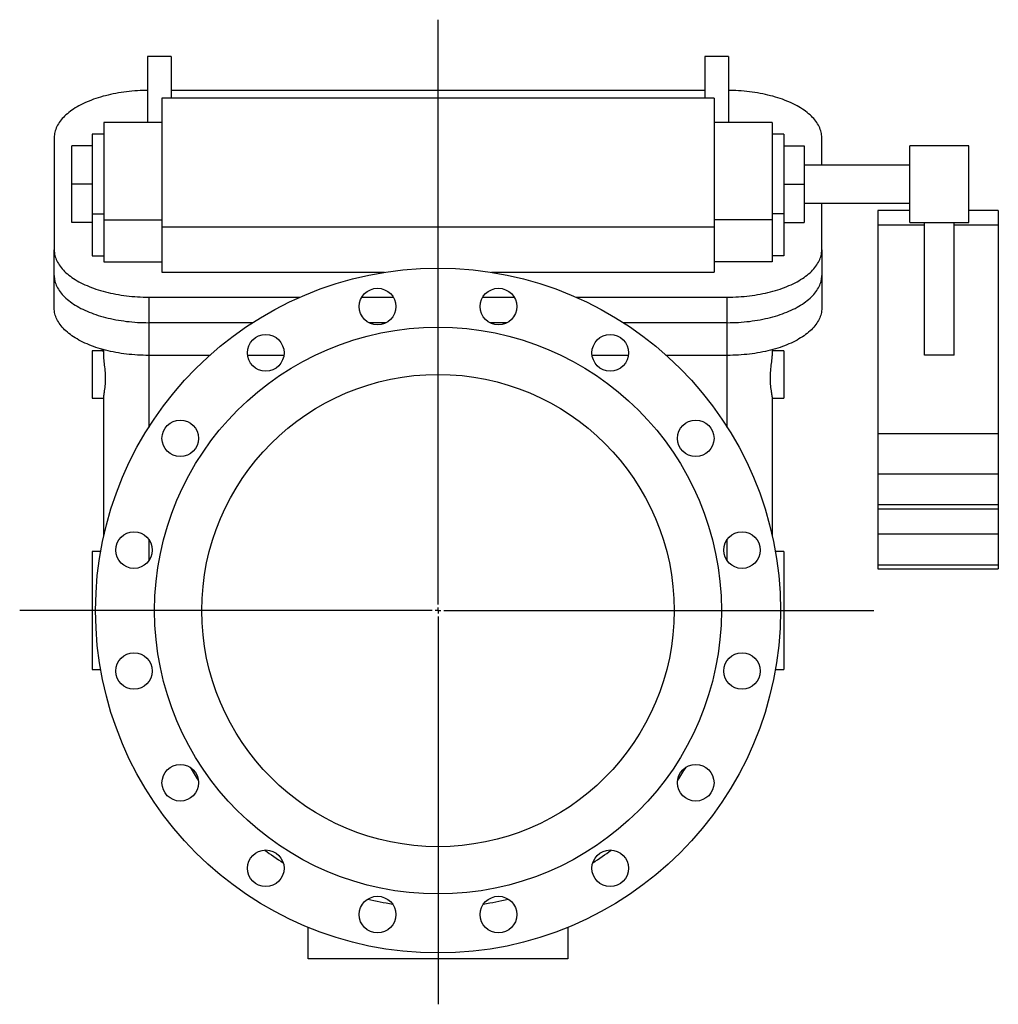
# Model space of a CAD drawing. Extents: x 333 to 2444, y 146 to 1854.
# Tile 2 of 2: x 1615 to 2444, y 1020 to 1854. Entities that reach past the tile are written whole.
import ezdxf

# ---------------------------------------------------------------- set-up
doc = ezdxf.new("R2010")
doc.units = 0
doc.layers.get('0').update_dxf_attribs({"linetype": 'CONTINUOUS'})
doc.layers.add('FORMAT', color=7, linetype='CONTINUOUS')

# ---------------------------------------------------------------- blocks, each defined once
blk = doc.blocks.new('SW_CENTERMARKSYMBOL_0')
at = {"layer": 'FORMAT', "color": 0}
for p, q in [((0, 5), (0, 500.38)), ((-5, 0), (-354.24, 0)), ((0, 0), (-2.5, 0)), ((0, 0), (0, 2.5)), ((0, 0), (0, -2.5)), ((0, 0), (2.5, 0)), ((5, 0), (369.03, 0)), ((0, -5), (0, -333.46))]:
    blk.add_line(p, q, dxfattribs=at)

msp = doc.modelspace()

# ---------------------------------------------------------------- linework, layer by layer
at = {"color": 7, "linetype": 'CONTINUOUS'}
for p, q in [((1743.69, 1823.1), (1723.69, 1823.1)), ((1723.69, 1823.1), (1723.69, 1767.29)), ((1743.69, 1823.1), (1743.69, 1787.89)), ((2215.69, 1823.1), (2195.69, 1823.1)), ((2195.69, 1823.1), (2195.69, 1787.89)), ((2215.69, 1823.1), (2215.69, 1767.29)), ((2195.69, 1794.28), (1743.69, 1794.28)), ((2203.69, 1787.89), (1735.69, 1787.89)), ((1735.69, 1787.89), (1735.69, 1678.39)), ((2203.69, 1787.89), (2203.69, 1678.39)), ((1735.69, 1767.29), (1686.69, 1767.29)), ((1686.69, 1767.29), (1686.69, 1684.79)), ((2252.69, 1767.29), (2203.69, 1767.29)), ((2252.69, 1767.29), (2252.69, 1684.79)), ((1644.69, 1754.28), (1644.69, 1659.28)), ((1686.69, 1757.29), (1676.69, 1757.29)), ((1676.69, 1757.29), (1676.69, 1689.79)), ((2262.69, 1757.29), (2252.69, 1757.29)), ((2262.69, 1757.29), (2262.69, 1689.79)), ((2294.69, 1730.89), (2294.69, 1754.28)), ((1659.69, 1714.89), (1659.69, 1747.39)), ((1676.69, 1747.39), (1659.69, 1747.39)), ((2262.69, 1747.39), (2279.69, 1747.39)), ((2279.69, 1747.39), (2279.69, 1714.89)), ((2419.19, 1747.39), (2369.19, 1747.39)), ((2369.19, 1731.14), (2369.19, 1747.39)), ((2419.19, 1731.14), (2419.19, 1747.39)), ((2369.19, 1730.89), (2279.69, 1730.89)), ((2369.19, 1682.39), (2369.19, 1731.14)), ((2419.19, 1682.39), (2419.19, 1731.14)), ((1676.69, 1714.89), (1659.69, 1714.89)), ((1659.69, 1682.39), (1659.69, 1714.89)), ((2262.69, 1714.89), (2279.69, 1714.89)), ((2279.69, 1714.89), (2279.69, 1682.39)), ((2279.69, 1698.89), (2369.19, 1698.89)), ((2294.69, 1659.28), (2294.69, 1698.89)), ((2369.19, 1692.72), (2342.19, 1692.72)), ((2342.19, 1692.72), (2342.19, 1680.22)), ((2444.19, 1692.72), (2419.19, 1692.72)), ((2444.19, 1692.72), (2444.19, 1680.22)), ((1676.69, 1689.79), (1676.69, 1654.28)), ((1676.69, 1689.79), (1686.69, 1689.79)), ((1686.69, 1684.79), (1686.69, 1649.28)), ((1686.69, 1684.79), (1735.69, 1684.79)), ((2252.69, 1684.79), (2203.69, 1684.79)), ((2262.69, 1689.79), (2252.69, 1689.79)), ((2252.69, 1684.79), (2252.69, 1649.28)), ((2262.69, 1689.79), (2262.69, 1654.28)), ((1676.69, 1682.39), (1659.69, 1682.39)), ((1735.69, 1678.39), (1735.69, 1640.28)), ((2203.69, 1678.39), (1735.69, 1678.39)), ((2203.69, 1678.39), (2203.69, 1640.28)), ((2262.69, 1682.39), (2279.69, 1682.39)), ((2342.19, 1680.22), (2342.19, 1503.55)), ((2381.69, 1680.22), (2342.19, 1680.22)), ((2369.19, 1682.39), (2419.19, 1682.39)), ((2381.69, 1570.24), (2381.69, 1682.39)), ((2406.69, 1570.24), (2406.69, 1682.39)), ((2444.19, 1680.22), (2406.69, 1680.22)), ((2444.19, 1680.22), (2444.19, 1503.55)), ((1644.69, 1637.63), (1644.69, 1659.28)), ((1676.69, 1654.28), (1686.69, 1654.28)), ((2262.69, 1654.28), (2252.69, 1654.28)), ((2294.69, 1659.28), (2294.69, 1637.63)), ((1686.69, 1649.28), (1735.69, 1649.28)), ((2252.69, 1649.28), (2203.69, 1649.28)), ((1644.69, 1609.92), (1644.69, 1637.63)), ((1735.69, 1640.28), (1924.45, 1640.28)), ((2014.92, 1640.28), (2203.69, 1640.28)), ((2294.69, 1637.63), (2294.69, 1609.92)), ((1724.69, 1619.28), (1852.91, 1619.28)), ((1724.69, 1619.28), (1724.69, 1597.63)), ((1905.2, 1619.28), (1931.75, 1619.28)), ((2007.62, 1619.28), (2034.18, 1619.28)), ((2086.46, 1619.28), (2214.69, 1619.28)), ((2214.69, 1597.63), (2214.69, 1619.28)), ((1812.65, 1597.63), (1724.69, 1597.63)), ((1724.69, 1597.63), (1724.69, 1569.92)), ((1925.81, 1597.63), (1911.14, 1597.63)), ((2028.23, 1597.63), (2013.56, 1597.63)), ((2214.69, 1597.63), (2126.73, 1597.63)), ((2214.69, 1569.92), (2214.69, 1597.63)), ((1686.69, 1573.83), (1676.69, 1573.83)), ((1676.69, 1573.83), (1676.69, 1533.83)), ((1685.19, 1573.83), (1685.19, 1575.14)), ((1685.19, 1573.83), (1686.69, 1573.83)), ((1686.69, 1569.56), (1686.69, 1574.72)), ((1776.28, 1569.92), (1724.69, 1569.92)), ((1724.69, 1569.92), (1724.69, 1508.99)), ((1839.2, 1569.92), (1808.5, 1569.92)), ((2130.87, 1569.92), (2100.18, 1569.92)), ((2214.69, 1569.92), (2163.09, 1569.92)), ((2214.69, 1508.99), (2214.69, 1569.92)), ((2252.69, 1574.72), (2252.69, 1569.56)), ((2262.69, 1573.83), (2252.69, 1573.83)), ((2262.69, 1573.83), (2262.69, 1533.83)), ((2406.69, 1570.24), (2381.69, 1570.24)), ((1686.69, 1417.17), (1686.69, 1534.83)), ((2252.69, 1534.83), (2252.69, 1417.17)), ((1676.69, 1533.83), (1686.69, 1533.83)), ((2252.69, 1533.83), (2262.69, 1533.83)), ((2342.19, 1503.55), (2342.19, 1469.4)), ((2444.19, 1503.55), (2342.19, 1503.55)), ((2444.19, 1503.55), (2444.19, 1469.4)), ((2342.19, 1469.4), (2342.19, 1443.4)), ((2444.19, 1469.4), (2342.19, 1469.4)), ((2444.19, 1469.4), (2444.19, 1443.4)), ((2342.19, 1443.4), (2342.19, 1440.05)), ((2444.19, 1443.4), (2342.19, 1443.4)), ((2444.19, 1443.4), (2444.19, 1440.05)), ((2342.19, 1440.05), (2444.19, 1440.05)), ((2342.19, 1440.05), (2342.19, 1418.4)), ((2444.19, 1440.05), (2444.19, 1418.4)), ((2342.19, 1418.4), (2342.19, 1392.4)), ((2444.19, 1418.4), (2342.19, 1418.4)), ((2444.19, 1418.4), (2444.19, 1392.4)), ((1724.69, 1414.27), (1724.69, 1395.82)), ((2214.69, 1395.82), (2214.69, 1414.27)), ((1684.03, 1403.83), (1676.69, 1403.83)), ((1676.69, 1403.83), (1676.69, 1303.83)), ((2262.69, 1403.83), (2255.34, 1403.83)), ((2262.69, 1403.83), (2262.69, 1303.83)), ((2342.19, 1392.4), (2342.19, 1389.05)), ((2444.19, 1392.4), (2342.19, 1392.4)), ((2342.19, 1389.05), (2444.19, 1389.05)), ((2444.19, 1392.4), (2444.19, 1389.05)), ((1676.69, 1303.83), (1684.03, 1303.83)), ((2255.34, 1303.83), (2262.69, 1303.83)), ((1859.69, 1058.83), (1859.69, 1085.51)), ((2079.69, 1085.51), (2079.69, 1058.83)), ((2079.69, 1058.83), (1859.69, 1058.83))]:
    msp.add_line(p, q, dxfattribs=at)
for points in [[(1723.69, 1794.28), (1722.32, 1794.27), (1719.95, 1794.21), (1717.58, 1794.13), (1715.22, 1794), (1712.87, 1793.85), (1710.53, 1793.65), (1708.21, 1793.43), (1705.89, 1793.16), (1703.6, 1792.87), (1701.32, 1792.54), (1699.06, 1792.18), (1696.83, 1791.78), (1694.62, 1791.35), (1692.44, 1790.89), (1690.28, 1790.4), (1688.16, 1789.87), (1686.06, 1789.31), (1684, 1788.73), (1681.98, 1788.11), (1679.99, 1787.46), (1678.05, 1786.78), (1676.14, 1786.08), (1674.28, 1785.35), (1672.46, 1784.58), (1670.69, 1783.8), (1668.96, 1782.98), (1667.29, 1782.15), (1665.66, 1781.28), (1664.08, 1780.4), (1662.56, 1779.49), (1661.1, 1778.56), (1659.69, 1777.6), (1658.33, 1776.63), (1657.04, 1775.64), (1655.8, 1774.63), (1654.63, 1773.6), (1653.51, 1772.55), (1652.46, 1771.49), (1651.47, 1770.41), (1650.55, 1769.32), (1649.69, 1768.21), (1648.9, 1767.09), (1648.17, 1765.97), (1647.51, 1764.83), (1646.92, 1763.68), (1646.4, 1762.52), (1645.95, 1761.36), (1645.56, 1760.19), (1645.25, 1759.01), (1645, 1757.84), (1644.83, 1756.65), (1644.72, 1755.47), (1644.69, 1754.28)], [(2294.69, 1754.28), (2294.65, 1755.47), (2294.55, 1756.65), (2294.37, 1757.84), (2294.12, 1759.01), (2293.81, 1760.19), (2293.42, 1761.36), (2292.97, 1762.52), (2292.45, 1763.68), (2291.86, 1764.83), (2291.2, 1765.97), (2290.47, 1767.09), (2289.68, 1768.21), (2288.82, 1769.32), (2287.9, 1770.41), (2286.91, 1771.49), (2285.86, 1772.55), (2284.74, 1773.6), (2283.57, 1774.63), (2282.33, 1775.64), (2281.04, 1776.63), (2279.68, 1777.6), (2278.27, 1778.56), (2276.81, 1779.49), (2275.29, 1780.4), (2273.71, 1781.28), (2272.09, 1782.15), (2270.41, 1782.98), (2268.68, 1783.8), (2266.91, 1784.58), (2265.09, 1785.35), (2263.23, 1786.08), (2261.32, 1786.78), (2259.38, 1787.46), (2257.39, 1788.11), (2255.37, 1788.73), (2253.31, 1789.31), (2251.22, 1789.87), (2249.09, 1790.4), (2246.94, 1790.89), (2244.75, 1791.35), (2242.54, 1791.78), (2240.31, 1792.18), (2238.05, 1792.54), (2235.77, 1792.87), (2233.48, 1793.16), (2231.16, 1793.43), (2228.84, 1793.65), (2226.5, 1793.85), (2224.15, 1794), (2221.79, 1794.13), (2219.43, 1794.21), (2217.06, 1794.27), (2215.69, 1794.28)], [(1644.69, 1659.28), (1644.72, 1658.1), (1644.83, 1656.91), (1645, 1655.73), (1645.25, 1654.55), (1645.56, 1653.38), (1645.95, 1652.21), (1646.4, 1651.04), (1646.92, 1649.89), (1647.51, 1648.74), (1648.17, 1647.6), (1648.9, 1646.47), (1649.69, 1645.36), (1650.55, 1644.25), (1651.47, 1643.16), (1652.46, 1642.08), (1653.51, 1641.02), (1654.63, 1639.97), (1655.8, 1638.94), (1657.04, 1637.93), (1658.33, 1636.94), (1659.69, 1635.96), (1661.1, 1635.01), (1662.56, 1634.08), (1664.08, 1633.17), (1665.66, 1632.28), (1667.29, 1631.42), (1668.96, 1630.58), (1670.69, 1629.77), (1672.46, 1628.98), (1674.28, 1628.22), (1676.14, 1627.49), (1678.05, 1626.78), (1679.99, 1626.11), (1681.98, 1625.46), (1684, 1624.84), (1686.06, 1624.25), (1688.16, 1623.7), (1690.28, 1623.17), (1692.44, 1622.68), (1694.62, 1622.22), (1696.83, 1621.79), (1699.06, 1621.39), (1701.32, 1621.03), (1703.6, 1620.7), (1705.89, 1620.4), (1708.21, 1620.14), (1710.53, 1619.91), (1712.87, 1619.72), (1715.22, 1619.56), (1717.58, 1619.44), (1719.95, 1619.35), (1722.32, 1619.3), (1724.69, 1619.28)], [(2214.69, 1619.28), (2217.06, 1619.3), (2219.43, 1619.35), (2221.79, 1619.44), (2224.15, 1619.56), (2226.5, 1619.72), (2228.84, 1619.91), (2231.16, 1620.14), (2233.48, 1620.4), (2235.77, 1620.7), (2238.05, 1621.03), (2240.31, 1621.39), (2242.54, 1621.79), (2244.75, 1622.22), (2246.94, 1622.68), (2249.09, 1623.17), (2251.22, 1623.7), (2253.31, 1624.25), (2255.37, 1624.84), (2257.39, 1625.46), (2259.38, 1626.11), (2261.32, 1626.78), (2263.23, 1627.49), (2265.09, 1628.22), (2266.91, 1628.98), (2268.68, 1629.77), (2270.41, 1630.58), (2272.09, 1631.42), (2273.71, 1632.28), (2275.29, 1633.17), (2276.81, 1634.08), (2278.27, 1635.01), (2279.68, 1635.96), (2281.04, 1636.94), (2282.33, 1637.93), (2283.57, 1638.94), (2284.74, 1639.97), (2285.86, 1641.02), (2286.91, 1642.08), (2287.9, 1643.16), (2288.82, 1644.25), (2289.68, 1645.36), (2290.47, 1646.47), (2291.2, 1647.6), (2291.86, 1648.74), (2292.45, 1649.89), (2292.97, 1651.04), (2293.42, 1652.21), (2293.81, 1653.38), (2294.12, 1654.55), (2294.37, 1655.73), (2294.55, 1656.91), (2294.65, 1658.1), (2294.69, 1659.28)], [(1644.69, 1637.63), (1644.72, 1636.45), (1644.83, 1635.26), (1645, 1634.08), (1645.25, 1632.9), (1645.56, 1631.73), (1645.95, 1630.56), (1646.4, 1629.39), (1646.92, 1628.24), (1647.51, 1627.09), (1648.17, 1625.95), (1648.9, 1624.82), (1649.69, 1623.71), (1650.55, 1622.6), (1651.47, 1621.51), (1652.46, 1620.43), (1653.51, 1619.37), (1654.63, 1618.32), (1655.8, 1617.29), (1657.04, 1616.28), (1658.33, 1615.29), (1659.69, 1614.31), (1661.1, 1613.36), (1662.56, 1612.43), (1664.08, 1611.52), (1665.66, 1610.63), (1667.29, 1609.77), (1668.96, 1608.93), (1670.69, 1608.12), (1672.46, 1607.33), (1674.28, 1606.57), (1676.14, 1605.84), (1678.05, 1605.13), (1679.99, 1604.46), (1681.98, 1603.81), (1684, 1603.19), (1686.06, 1602.6), (1688.16, 1602.05), (1690.28, 1601.52), (1692.44, 1601.03), (1694.62, 1600.57), (1696.83, 1600.14), (1699.06, 1599.74), (1701.32, 1599.38), (1703.6, 1599.05), (1705.89, 1598.75), (1708.21, 1598.49), (1710.53, 1598.26), (1712.87, 1598.07), (1715.22, 1597.91), (1717.58, 1597.79), (1719.95, 1597.7), (1722.32, 1597.65), (1724.69, 1597.63)], [(2214.69, 1597.63), (2217.06, 1597.65), (2219.43, 1597.7), (2221.79, 1597.79), (2224.15, 1597.91), (2226.5, 1598.07), (2228.84, 1598.26), (2231.16, 1598.49), (2233.48, 1598.75), (2235.77, 1599.05), (2238.05, 1599.38), (2240.31, 1599.74), (2242.54, 1600.14), (2244.75, 1600.57), (2246.94, 1601.03), (2249.09, 1601.52), (2251.22, 1602.05), (2253.31, 1602.6), (2255.37, 1603.19), (2257.39, 1603.81), (2259.38, 1604.46), (2261.32, 1605.13), (2263.23, 1605.84), (2265.09, 1606.57), (2266.91, 1607.33), (2268.68, 1608.12), (2270.41, 1608.93), (2272.09, 1609.77), (2273.71, 1610.63), (2275.29, 1611.52), (2276.81, 1612.43), (2278.27, 1613.36), (2279.68, 1614.31), (2281.04, 1615.29), (2282.33, 1616.28), (2283.57, 1617.29), (2284.74, 1618.32), (2285.86, 1619.37), (2286.91, 1620.43), (2287.9, 1621.51), (2288.82, 1622.6), (2289.68, 1623.71), (2290.47, 1624.82), (2291.2, 1625.95), (2291.86, 1627.09), (2292.45, 1628.24), (2292.97, 1629.39), (2293.42, 1630.56), (2293.81, 1631.73), (2294.12, 1632.9), (2294.37, 1634.08), (2294.55, 1635.26), (2294.65, 1636.45), (2294.69, 1637.63)], [(1724.69, 1569.92), (1722.32, 1569.94), (1719.95, 1569.99), (1717.58, 1570.08), (1715.22, 1570.2), (1712.87, 1570.36), (1710.53, 1570.55), (1708.21, 1570.78), (1705.89, 1571.04), (1703.6, 1571.34), (1701.32, 1571.66), (1699.06, 1572.03), (1696.83, 1572.42), (1694.62, 1572.85), (1692.44, 1573.31), (1690.28, 1573.81), (1688.16, 1574.33), (1686.06, 1574.89), (1684, 1575.48), (1681.98, 1576.1), (1679.99, 1576.74), (1678.05, 1577.42), (1676.14, 1578.13), (1674.28, 1578.86), (1672.46, 1579.62), (1670.69, 1580.41), (1668.96, 1581.22), (1667.29, 1582.06), (1665.66, 1582.92), (1664.08, 1583.81), (1662.56, 1584.72), (1661.1, 1585.65), (1659.69, 1586.6), (1658.33, 1587.57), (1657.04, 1588.57), (1655.8, 1589.58), (1654.63, 1590.61), (1653.51, 1591.66), (1652.46, 1592.72), (1651.47, 1593.8), (1650.55, 1594.89), (1649.69, 1595.99), (1648.9, 1597.11), (1648.17, 1598.24), (1647.51, 1599.38), (1646.92, 1600.53), (1646.4, 1601.68), (1645.95, 1602.85), (1645.56, 1604.01), (1645.25, 1605.19), (1645, 1606.37), (1644.83, 1607.55), (1644.72, 1608.74), (1644.69, 1609.92)], [(2294.69, 1609.92), (2294.65, 1608.74), (2294.55, 1607.55), (2294.37, 1606.37), (2294.12, 1605.19), (2293.81, 1604.01), (2293.42, 1602.85), (2292.97, 1601.68), (2292.45, 1600.53), (2291.86, 1599.38), (2291.2, 1598.24), (2290.47, 1597.11), (2289.68, 1595.99), (2288.82, 1594.89), (2287.9, 1593.8), (2286.91, 1592.72), (2285.86, 1591.66), (2284.74, 1590.61), (2283.57, 1589.58), (2282.33, 1588.57), (2281.04, 1587.57), (2279.68, 1586.6), (2278.27, 1585.65), (2276.81, 1584.72), (2275.29, 1583.81), (2273.71, 1582.92), (2272.09, 1582.06), (2270.41, 1581.22), (2268.68, 1580.41), (2266.91, 1579.62), (2265.09, 1578.86), (2263.23, 1578.13), (2261.32, 1577.42), (2259.38, 1576.74), (2257.39, 1576.1), (2255.37, 1575.48), (2253.31, 1574.89), (2251.22, 1574.33), (2249.09, 1573.81), (2246.94, 1573.31), (2244.75, 1572.85), (2242.54, 1572.42), (2240.31, 1572.03), (2238.05, 1571.66), (2235.77, 1571.34), (2233.48, 1571.04), (2231.16, 1570.78), (2228.84, 1570.55), (2226.5, 1570.36), (2224.15, 1570.2), (2221.79, 1570.08), (2219.43, 1569.99), (2217.06, 1569.94), (2214.69, 1569.92)], [(1686.69, 1534.83), (1686.71, 1535.4), (1686.78, 1536.09), (1686.9, 1536.93), (1687.05, 1537.88), (1687.21, 1538.91), (1687.38, 1540.04), (1687.56, 1541.3), (1687.73, 1542.64), (1687.88, 1544.06), (1688.01, 1545.55), (1688.11, 1547.15), (1688.17, 1548.8), (1688.18, 1550.4), (1688.16, 1552.02), (1688.1, 1553.69), (1688.01, 1555.37), (1687.89, 1556.96), (1687.74, 1558.53), (1687.58, 1560.1), (1687.4, 1561.64), (1687.23, 1563.13), (1687.06, 1564.56), (1686.91, 1565.96), (1686.79, 1567.27), (1686.71, 1568.46), (1686.69, 1569.56)], [(2252.69, 1534.83), (2252.66, 1535.4), (2252.59, 1536.09), (2252.47, 1536.93), (2252.33, 1537.88), (2252.16, 1538.91), (2251.99, 1540.04), (2251.82, 1541.3), (2251.65, 1542.64), (2251.49, 1544.06), (2251.36, 1545.55), (2251.27, 1547.15), (2251.21, 1548.8), (2251.19, 1550.4), (2251.21, 1552.02), (2251.27, 1553.69), (2251.36, 1555.37), (2251.49, 1556.96), (2251.63, 1558.53), (2251.8, 1560.1), (2251.97, 1561.64), (2252.14, 1563.13), (2252.31, 1564.56), (2252.46, 1565.96), (2252.58, 1567.27), (2252.66, 1568.46), (2252.69, 1569.56)]]:
    msp.add_lwpolyline(points, dxfattribs=at)
for centre, radius in [((1969.69, 1353.83), 290), ((1918.47, 1611.29), 15.5), ((2020.9, 1611.29), 15.5), ((1969.69, 1353.83), 240), ((1823.85, 1572.09), 15.5), ((2115.52, 1572.09), 15.5), ((1969.69, 1353.83), 200), ((1751.43, 1499.67), 15.5), ((2187.95, 1499.67), 15.5), ((1712.23, 1405.04), 15.5), ((2227.14, 1405.04), 15.5), ((1712.23, 1302.62), 15.5), ((2227.14, 1302.62), 15.5), ((1751.43, 1208), 15.5), ((2187.95, 1208), 15.5), ((1823.85, 1135.57), 15.5), ((2115.52, 1135.57), 15.5), ((1918.47, 1096.38), 15.5), ((2020.9, 1096.38), 15.5)]:
    msp.add_circle(centre, radius, dxfattribs=at)
for centre, radius, start, end in [((1916.15, 1313.07), 181.5, 210.45961, 214.61926), ((2016.96, 1317.16), 188.99, 325.43538, 329.45337), ((1946.08, 1312.97), 203.41, 232.76599, 238.09889), ((1993.71, 1312.29), 202.61, 301.90486, 307.25183), ((1965.17, 1324.98), 222.31, 255.71269, 261.18815), ((1976.42, 1314.3), 211.4, 278.65793, 284.4048)]:
    msp.add_arc(centre, radius, start, end, dxfattribs=at)

# ---------------------------------------------------------------- block references
at = {"layer": 'FORMAT'}
msp.add_blockref('SW_CENTERMARKSYMBOL_0', (1969.69, 1353.83), dxfattribs=at)

doc.saveas('drawing.dxf')
